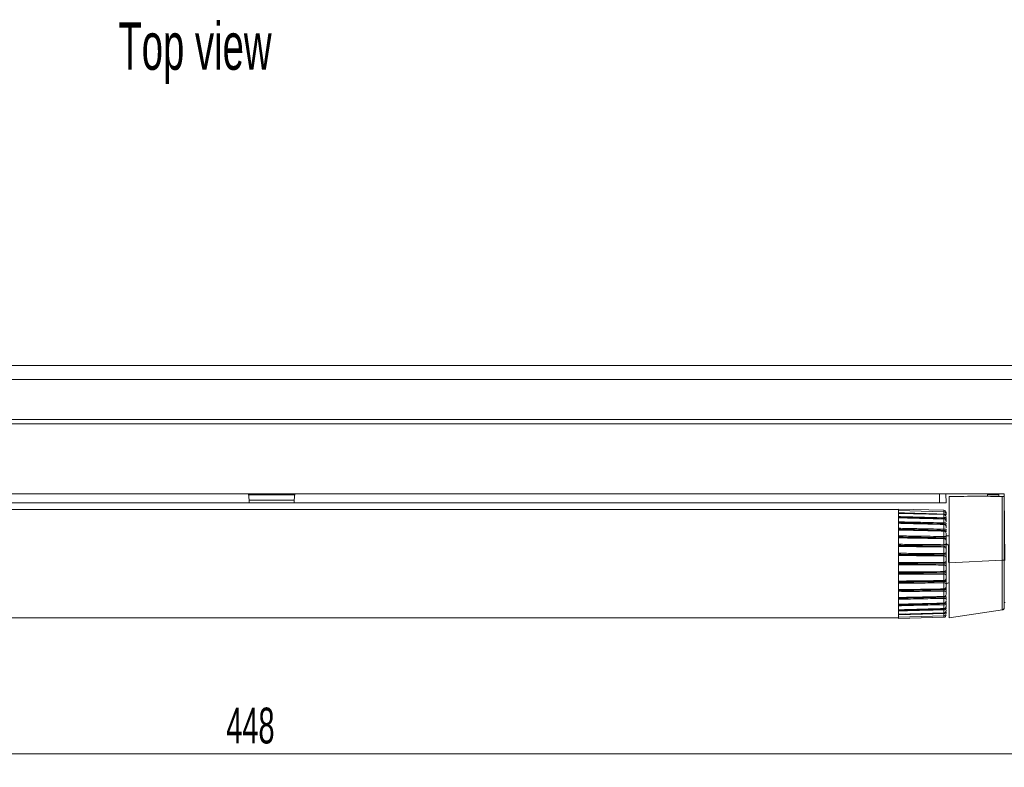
# Model space of a CAD drawing. Header units: millimetres. Extents: x 54 to 738, y 201 to 591.
# Tile 13 of 22: x 272 to 491, y 201 to 367. Entities that reach past the tile are written whole.
import ezdxf

# ---------------------------------------------------------------- set-up
doc = ezdxf.new("R2010")
doc.units = ezdxf.units.MM
doc.header["$LTSCALE"] = 3
doc.styles.add('SLDTEXTSTYLE0', font='TXT', dxfattribs={"width": 0.605})
doc.dimstyles.new('SLDDIMSTYLE4', dxfattribs={"dimtxt": 7.704956, "dimasz": 12, "dimexe": 0, "dimexo": 0.0625, "dimgap": 1.926239, "dimtad": 1, "dimdec": 0, "dimrnd": 1e-09, "dimzin": 12, "dimdsep": 46, "dimtxsty": 'SLDTEXTSTYLE0', "dimsah": 1, "dimcen": 0.09, "dimadec": 0, "dimazin": 3, "dimtfac": 1, "dimtofl": 0, "dimtmove": 0, "dimatfit": 3, "dimfxl": 1, "dimfrac": 2, "dimtolj": 1, "dimtzin": 12, "dimarcsym": 0})

# ---------------------------------------------------------------- blocks, each defined once
blk = doc.blocks.new('*D7')
at = {"color": 7, "linetype": 'Continuous', "lineweight": 0}
for p, q in [((552.37, 275.36), (552.37, 201.22)), ((104.39, 274.36), (104.39, 201.22)), ((104.39, 204.22), (552.37, 204.22))]:
    blk.add_line(p, q, dxfattribs=at)
for points in [[(104.39, 204.22), (116.39, 201.97), (116.39, 206.47)], [(552.37, 204.22), (540.37, 206.47), (540.37, 201.97)]]:
    blk.add_solid(points, dxfattribs=at)
at = {"color": 7, "linetype": 'Continuous', "lineweight": 0, "insert": (318.29, 214.45, 0.25), "char_height": 7.938, "attachment_point": 1, "style": 'SLDTEXTSTYLE0'}
blk.add_mtext('448', dxfattribs=at)

msp = doc.modelspace()

# ---------------------------------------------------------------- linework, layer by layer
at = {"color": 7, "linetype": 'Continuous', "lineweight": 0}
for p, q in [((109.558, 290.357), (547.194, 290.357)), ((547.152, 287.215), (109.599, 287.215)), ((547.37, 278.357), (109.381, 278.357)), ((109.383, 277.357), (547.369, 277.357)), ((490.876, 261.857), (175.876, 261.857)), ((323.376, 260.457), (323.253, 261.857)), ((333.483, 261.677), (323.269, 261.677)), ((333.376, 260.457), (323.376, 260.457)), ((323.376, 259.857), (323.376, 260.457)), ((333.498, 261.857), (333.376, 260.457)), ((333.376, 259.857), (333.376, 260.457)), ((476.476, 259.857), (476.476, 261.857)), ((476.476, 261.677), (476.482, 261.857)), ((477.976, 259.857), (477.906, 261.857)), ((478.676, 261.243), (478.676, 246.529)), ((487.127, 261.323), (487.139, 261.677)), ((487.146, 261.857), (487.139, 261.677)), ((487.139, 261.677), (489.698, 261.677)), ((489.691, 261.857), (489.698, 261.677)), ((489.698, 261.677), (489.704, 261.278)), ((490.397, 261.266), (490.392, 247.123)), ((491.005, 247.056), (490.876, 261.857)), ((490.876, 247.132), (490.876, 261.257)), ((323.376, 259.857), (190.276, 259.857)), ((467.376, 258.357), (199.376, 258.357)), ((333.376, 259.857), (323.376, 259.857)), ((476.476, 259.857), (333.376, 259.857)), ((477.489, 258.228), (467.376, 258.493)), ((467.376, 258.493), (467.376, 258.232)), ((467.376, 258.163), (467.376, 258.232)), ((477.489, 257.898), (467.376, 258.163)), ((467.376, 258.163), (467.376, 257.753)), ((467.376, 257.503), (467.376, 257.753)), ((477.976, 259.857), (476.476, 259.857)), ((468.906, 257.473), (467.376, 257.525)), ((477.489, 257.248), (467.376, 257.513)), ((467.376, 257.513), (467.376, 256.927)), ((467.376, 256.562), (467.376, 256.927)), ((477.489, 256.298), (467.376, 256.563)), ((467.376, 256.562), (467.376, 255.78)), ((467.376, 255.31), (467.376, 255.78)), ((477.976, 257.186), (477.943, 257.368)), ((477.976, 257.186), (477.943, 257.368)), ((477.968, 257.507), (477.968, 257.63)), ((477.976, 256.713), (477.976, 256.747)), ((467.376, 255.31), (467.376, 254.346)), ((467.376, 253.787), (467.376, 254.346)), ((467.376, 253.787), (467.376, 252.67)), ((477.489, 254.038), (477.489, 255.077)), ((477.489, 252.407), (477.489, 253.61)), ((477.967, 254.72), (477.968, 254.873)), ((477.976, 255.361), (477.976, 255.131)), ((477.976, 254.051), (477.976, 253.772)), ((467.376, 252.038), (467.376, 252.67)), ((467.376, 252.038), (467.376, 250.802)), ((477.489, 250.592), (477.489, 251.924)), ((478.676, 252.538), (477.976, 252.55)), ((467.376, 250.116), (467.376, 250.802)), ((467.376, 250.116), (467.376, 248.799)), ((477.489, 248.649), (477.489, 250.068)), ((478.676, 250.522), (478.467, 250.525)), ((467.376, 248.08), (467.376, 248.799)), ((467.376, 248.08), (467.376, 246.722)), ((477.489, 246.636), (477.489, 248.099)), ((478.676, 246.529), (490.392, 247.123)), ((467.376, 245.991), (467.376, 246.722)), ((467.376, 245.991), (467.376, 244.634)), ((467.376, 243.914), (467.376, 244.634)), ((477.489, 244.614), (477.489, 246.077)), ((467.376, 243.914), (467.376, 242.598)), ((467.376, 241.911), (467.376, 242.598)), ((477.489, 242.646), (477.489, 244.064)), ((467.376, 241.911), (467.376, 240.676)), ((467.376, 240.043), (467.376, 240.676)), ((477.489, 240.79), (477.489, 242.121)), ((477.489, 239.103), (477.489, 240.306)), ((478.467, 242.115), (478.676, 242.119)), ((467.376, 240.043), (467.376, 238.927)), ((467.376, 238.367), (467.376, 238.927)), ((467.376, 238.367), (467.376, 237.403)), ((477.489, 237.637), (477.489, 238.675)), ((477.976, 238.939), (477.976, 238.662)), ((467.376, 236.934), (467.376, 237.403)), ((467.376, 236.934), (467.376, 236.152)), ((467.376, 236.15), (477.489, 236.415)), ((467.376, 236.098), (476.708, 236.361)), ((467.376, 235.787), (467.376, 236.152)), ((477.968, 237.84), (477.967, 237.994)), ((477.969, 236.03), (477.976, 236.066)), ((477.976, 237.609), (477.976, 237.352)), ((477.976, 236.48), (477.976, 236.315)), ((478.676, 234.402), (490.449, 236.149)), ((478.676, 234.357), (490.451, 236.147)), ((490.876, 237.757), (491.086, 237.757)), ((199.376, 234.357), (467.376, 234.357)), ((467.376, 235.787), (467.376, 235.2)), ((467.376, 235.2), (477.489, 235.465)), ((467.376, 235.188), (468.906, 235.24)), ((467.376, 234.961), (467.376, 235.211)), ((467.376, 234.961), (467.376, 234.551)), ((467.376, 234.551), (477.489, 234.815)), ((467.376, 234.481), (467.376, 234.551)), ((467.376, 234.221), (477.489, 234.485)), ((467.376, 234.481), (467.376, 234.221)), ((477.943, 235.346), (477.976, 235.527)), ((477.943, 235.346), (477.976, 235.527)), ((477.976, 235.726), (477.976, 235.583))]:
    msp.add_line(p, q, dxfattribs=at)
at = {"color": 18, "linetype": 'Continuous', "lineweight": 0}
for p, q in [((477.489, 257.898), (477.489, 258.228)), ((477.489, 257.369), (477.489, 257.898)), ((477.489, 256.557), (477.489, 257.248)), ((477.489, 255.436), (477.489, 256.298)), ((477.976, 254.627), (477.976, 254.577)), ((478.467, 250.525), (478.467, 246.672)), ((477.489, 236.415), (477.489, 237.278)), ((477.489, 235.465), (477.489, 236.156)), ((477.489, 234.815), (477.489, 235.345)), ((477.489, 234.485), (477.489, 234.815))]:
    msp.add_line(p, q, dxfattribs=at)
at = {"color": 7, "linetype": 'Continuous', "lineweight": 0}
for centre, radius, start, end in [((477.476, 257.728), 0.5, 0, 88.49999), ((477.476, 257.398), 0.5, 0, 88.49999), ((477.476, 256.748), 0.5, 0, 88.49999), ((477.476, 255.798), 0.5, 0, 88.49999), ((490.511, 253.758), 6.636, 268.97816, 273.15582), ((478.476, 241.615), 0.5, 91, 180), ((477.476, 236.915), 0.5, 271.50001, 0), ((477.476, 235.965), 0.5, 271.50001, 0), ((477.476, 235.315), 0.5, 271.50001, 0), ((477.476, 234.985), 0.5, 271.50001, 0)]:
    msp.add_arc(centre, radius, start, end, dxfattribs=at)
msp.add_ellipse((743.86, 246.357), major_axis=(728.903, 0), ratio=0.0151169, start_param=1.9441846, end_param=1.9448128, dxfattribs=at)
for points in [[(485.176, 261.357), (483.009, 261.32), (480.843, 261.282), (478.676, 261.243)], [(490.397, 261.266), (488.657, 261.295), (486.916, 261.326), (485.176, 261.357)], [(477.489, 257.369), (477.492, 257.28), (477.493, 257.21), (477.493, 257.179)], [(477.489, 256.557), (477.492, 256.461), (477.493, 256.378), (477.493, 256.331)], [(477.489, 255.436), (477.492, 255.335), (477.493, 255.242), (477.493, 255.179)], [(477.493, 255.179), (477.493, 255.111), (477.492, 255.074), (477.489, 255.077)], [(477.489, 254.038), (477.492, 253.937), (477.493, 253.835), (477.493, 253.76)], [(477.493, 253.76), (477.493, 253.68), (477.492, 253.625), (477.489, 253.61)], [(477.489, 252.407), (477.492, 252.308), (477.493, 252.201), (477.493, 252.115)], [(477.493, 252.115), (477.493, 252.026), (477.492, 251.956), (477.489, 251.924)], [(477.489, 250.592), (477.492, 250.498), (477.493, 250.39), (477.493, 250.296)], [(477.493, 250.296), (477.493, 250.199), (477.492, 250.116), (477.489, 250.068)], [(477.489, 248.649), (477.492, 248.563), (477.493, 248.456), (477.493, 248.357)], [(477.493, 248.357), (477.493, 248.256), (477.492, 248.162), (477.489, 248.099)], [(477.489, 246.636), (477.492, 246.56), (477.493, 246.458), (477.493, 246.357)], [(477.493, 246.357), (477.493, 246.255), (477.492, 246.153), (477.489, 246.077)], [(478.676, 246.529), (478.676, 245.772), (478.676, 244.259), (478.676, 242.074), (478.676, 240.045), (478.676, 238.24), (478.676, 236.722), (478.676, 235.54), (478.676, 234.734), (478.676, 234.466), (478.676, 234.402)], [(477.489, 244.614), (477.492, 244.551), (477.493, 244.457), (477.493, 244.357)], [(477.493, 244.357), (477.493, 244.258), (477.492, 244.151), (477.489, 244.064)], [(477.489, 242.646), (477.492, 242.597), (477.493, 242.514), (477.493, 242.418)], [(477.493, 242.418), (477.493, 242.324), (477.492, 242.215), (477.489, 242.121)], [(477.489, 240.79), (477.492, 240.758), (477.493, 240.688), (477.493, 240.598)], [(477.493, 240.598), (477.493, 240.512), (477.492, 240.406), (477.489, 240.306)], [(477.489, 239.103), (477.492, 239.088), (477.493, 239.034), (477.493, 238.954)], [(477.493, 238.954), (477.493, 238.878), (477.492, 238.777), (477.489, 238.675)], [(477.489, 237.637), (477.492, 237.64), (477.493, 237.602), (477.493, 237.534)], [(477.493, 237.534), (477.493, 237.472), (477.492, 237.378), (477.489, 237.278)], [(477.493, 236.383), (477.493, 236.335), (477.492, 236.252), (477.489, 236.156)], [(477.493, 235.534), (477.493, 235.503), (477.492, 235.434), (477.489, 235.345)]]:
    msp.add_open_spline(points, degree=3, dxfattribs=at)
for points, knots in [([(490.876, 261.257), (490.876, 261.258), (490.866, 261.258), (490.82, 261.259), (490.783, 261.259), (490.691, 261.26), (490.635, 261.261), (490.517, 261.263), (490.455, 261.264), (490.397, 261.266)], [0, 0, 0, 0, 0.25, 0.25, 0.5, 0.5, 0.75, 0.75, 1, 1, 1, 1]), ([(467.376, 257.659), (468.597, 257.623), (470.941, 257.552), (474.312, 257.456), (476.462, 257.397), (477.489, 257.369)], [0, 0, 0, 0, 0.3621512, 0.695484, 1, 1, 1, 1]), ([(467.376, 256.821), (468.597, 256.787), (470.941, 256.722), (474.312, 256.635), (476.462, 256.582), (477.489, 256.557)], [0, 0, 0, 0, 0.3621442, 0.6954771, 1, 1, 1, 1]), ([(477.493, 256.331), (477.158, 256.341), (476.309, 256.368), (475.053, 256.41), (473.694, 256.455), (471.882, 256.512), (469.766, 256.578), (468.087, 256.634), (467.376, 256.658)], [0, 0, 0, 0, 0.0993752, 0.2516883, 0.3725596, 0.5022478, 0.7891606, 1, 1, 1, 1]), ([(467.376, 256.615), (468.206, 256.592), (469.885, 256.546), (472.001, 256.485), (473.694, 256.436), (475.053, 256.399), (476.309, 256.365), (477.158, 256.34), (477.493, 256.331)], [0, 0, 0, 0, 0.2461371, 0.4977521, 0.6274129, 0.7483117, 0.9006491, 1, 1, 1, 1]), ([(477.489, 256.278), (475.914, 256.323), (472.543, 256.42), (469.172, 256.512), (467.376, 256.562)], [0, 0, 0, 0, 0.4672552, 1, 1, 1, 1]), ([(467.376, 255.665), (468.597, 255.635), (470.941, 255.577), (474.312, 255.501), (476.462, 255.457), (477.489, 255.436)], [0, 0, 0, 0, 0.362138, 0.6954709, 1, 1, 1, 1]), ([(477.976, 257.13), (477.976, 257.158), (477.965, 257.188), (477.918, 257.246), (477.881, 257.274), (477.787, 257.32), (477.729, 257.338), (477.609, 257.362), (477.547, 257.368), (477.489, 257.369)], [0, 0, 0, 0, 0.25, 0.25, 0.5, 0.5, 0.75, 0.75, 1, 1, 1, 1]), ([(477.976, 256.398), (477.976, 256.417), (477.965, 256.437), (477.918, 256.475), (477.881, 256.494), (477.787, 256.525), (477.729, 256.537), (477.609, 256.553), (477.547, 256.557), (477.489, 256.557)], [0, 0, 0, 0, 0.25, 0.25, 0.5, 0.5, 0.75, 0.75, 1, 1, 1, 1]), ([(477.976, 255.896), (477.975, 255.918), (477.973, 255.96), (477.957, 256.021), (477.932, 256.079), (477.899, 256.131), (477.861, 256.176), (477.819, 256.214), (477.776, 256.246), (477.732, 256.271), (477.691, 256.29), (477.651, 256.304), (477.616, 256.314), (477.584, 256.321), (477.555, 256.326), (477.531, 256.329), (477.511, 256.33), (477.499, 256.331), (477.493, 256.331)], [0, 0, 0, 0, 0.0945873, 0.1885752, 0.2806132, 0.3694518, 0.4540207, 0.5334779, 0.6072241, 0.6748908, 0.736308, 0.7914624, 0.8404542, 0.8834577, 0.9206881, 0.952375, 0.9787436, 1, 1, 1, 1]), ([(477.976, 257.206), (477.973, 257.254), (477.97, 257.326), (477.937, 257.389), (477.926, 257.409)], [0, 0, 0, 0, 0.6758106, 1, 1, 1, 1]), ([(477.976, 256.708), (477.976, 256.699), (477.976, 256.681), (477.976, 256.663), (477.976, 256.652), (477.976, 256.651), (477.976, 256.651)], [0, 0, 0, 0, 0.2493306, 0.4976608, 0.7471681, 1, 1, 1, 1]), ([(477.976, 256.398), (477.976, 256.295), (477.976, 256.151), (477.976, 256.059), (477.976, 256.033)], [0, 0, 0, 0, 0.71621537, 1, 1, 1, 1]), ([(477.976, 255.788), (477.976, 255.794), (477.976, 255.803), (477.976, 255.759), (477.976, 255.715), (477.976, 255.674), (477.976, 255.657)], [0, 0, 0, 0, 0.4222834, 0.6320937, 0.8467943, 1, 1, 1, 1]), ([(477.493, 255.179), (477.158, 255.189), (476.309, 255.213), (475.053, 255.252), (473.694, 255.293), (471.882, 255.345), (469.766, 255.404), (468.087, 255.455), (467.376, 255.477)], [0, 0, 0, 0, 0.09937577, 0.25168826, 0.37255943, 0.50224779, 0.78915839, 1, 1, 1, 1]), ([(467.376, 255.423), (468.206, 255.403), (469.885, 255.364), (472.001, 255.311), (473.694, 255.268), (475.053, 255.237), (476.309, 255.209), (477.158, 255.188), (477.493, 255.179)], [0, 0, 0, 0, 0.246137, 0.4977521, 0.6274128, 0.7483117, 0.9006497, 1, 1, 1, 1]), ([(477.489, 255.077), (476.956, 255.091), (475.085, 255.14), (471.714, 255.227), (468.876, 255.295), (467.376, 255.331)], [0, 0, 0, 0, 0.1582255, 0.5549038, 1, 1, 1, 1]), ([(467.376, 254.226), (468.597, 254.201), (470.941, 254.152), (474.312, 254.09), (476.462, 254.055), (477.489, 254.038)], [0, 0, 0, 0, 0.36213211, 0.69546499, 1, 1, 1, 1]), ([(477.493, 253.76), (477.158, 253.768), (476.309, 253.788), (475.053, 253.823), (473.694, 253.86), (471.882, 253.904), (469.766, 253.955), (468.087, 254), (467.376, 254.019)], [0, 0, 0, 0, 0.0993752, 0.2516883, 0.3725596, 0.5022478, 0.7891606, 1, 1, 1, 1]), ([(467.376, 253.954), (468.206, 253.939), (469.885, 253.908), (472.001, 253.865), (473.694, 253.83), (475.053, 253.806), (476.309, 253.784), (477.158, 253.767), (477.493, 253.76)], [0, 0, 0, 0, 0.2461371, 0.4977521, 0.6274129, 0.7483117, 0.9006491, 1, 1, 1, 1]), ([(477.489, 253.61), (475.914, 253.647), (472.543, 253.724), (469.172, 253.792), (467.376, 253.829)], [0, 0, 0, 0, 0.4672551, 1, 1, 1, 1]), ([(477.976, 255.361), (477.976, 255.37), (477.965, 255.379), (477.918, 255.397), (477.881, 255.406), (477.787, 255.42), (477.729, 255.426), (477.609, 255.434), (477.547, 255.435), (477.489, 255.436)], [0, 0, 0, 0, 0.25, 0.25, 0.5, 0.5, 0.75, 0.75, 1, 1, 1, 1]), ([(477.976, 254.577), (477.976, 254.706), (477.924, 254.834), (477.744, 255.018), (477.618, 255.073), (477.489, 255.077)], [0, 0, 0, 0, 0.5, 0.5, 1, 1, 1, 1]), ([(477.976, 254.051), (477.976, 254.049), (477.965, 254.048), (477.918, 254.045), (477.881, 254.043), (477.787, 254.041), (477.729, 254.04), (477.609, 254.038), (477.547, 254.038), (477.489, 254.038)], [0, 0, 0, 0, 0.25, 0.25, 0.5, 0.5, 0.75, 0.75, 1, 1, 1, 1]), ([(477.976, 253.116), (477.976, 253.243), (477.924, 253.37), (477.744, 253.552), (477.618, 253.607), (477.489, 253.61)], [0, 0, 0, 0, 0.5, 0.5, 1, 1, 1, 1]), ([(477.491, 255.083), (477.537, 255.078), (477.631, 255.068), (477.763, 255.002), (477.876, 254.902), (477.921, 254.813), (477.943, 254.769)], [0, 0, 0, 0, 0.2341565, 0.4856115, 0.7447478, 1, 1, 1, 1]), ([(477.976, 254.795), (477.976, 254.84), (477.966, 254.888), (477.919, 254.981), (477.882, 255.025), (477.789, 255.099), (477.732, 255.129), (477.613, 255.168), (477.551, 255.177), (477.493, 255.179)], [0, 0, 0, 0, 0.25, 0.25, 0.5, 0.5, 0.75, 0.75, 1, 1, 1, 1]), ([(477.976, 253.436), (477.975, 253.452), (477.973, 253.484), (477.957, 253.53), (477.932, 253.573), (477.899, 253.612), (477.861, 253.645), (477.819, 253.674), (477.776, 253.697), (477.732, 253.715), (477.691, 253.729), (477.651, 253.74), (477.616, 253.747), (477.583, 253.753), (477.555, 253.756), (477.531, 253.758), (477.511, 253.759), (477.499, 253.76), (477.493, 253.76)], [0, 0, 0, 0, 0.09462, 0.1886388, 0.2807044, 0.369566, 0.4541528, 0.533622, 0.6073745, 0.6750419, 0.7364545, 0.7915995, 0.8405776, 0.8835634, 0.9207724, 0.9524345, 0.978775, 1, 1, 1, 1]), ([(477.902, 254.878), (477.917, 254.838), (477.949, 254.755), (477.961, 254.697), (477.968, 254.667)], [0, 0, 0, 0, 0.4830006, 1, 1, 1, 1]), ([(477.976, 254.577), (477.976, 254.571), (477.976, 254.561), (477.976, 254.496), (477.976, 254.43), (477.976, 254.36), (477.976, 254.31), (477.976, 254.29)], [0, 0, 0, 0, 0.3551771, 0.5316478, 0.7122288, 0.8886908, 1, 1, 1, 1]), ([(467.376, 252.548), (468.597, 252.528), (470.941, 252.49), (474.312, 252.444), (476.462, 252.419), (477.489, 252.407)], [0, 0, 0, 0, 0.3621262, 0.695459, 1, 1, 1, 1]), ([(477.493, 252.115), (477.158, 252.122), (476.309, 252.138), (475.053, 252.168), (473.694, 252.198), (471.882, 252.234), (469.766, 252.275), (468.087, 252.312), (467.376, 252.328)], [0, 0, 0, 0, 0.0993752, 0.2516883, 0.3725596, 0.5022478, 0.7891606, 1, 1, 1, 1]), ([(467.376, 252.255), (468.206, 252.245), (469.885, 252.223), (472.001, 252.19), (473.694, 252.165), (475.053, 252.148), (476.309, 252.133), (477.158, 252.12), (477.493, 252.115)], [0, 0, 0, 0, 0.2461371, 0.4977521, 0.6274129, 0.7483117, 0.9006491, 1, 1, 1, 1]), ([(477.489, 251.924), (475.914, 251.954), (472.543, 252.018), (469.172, 252.071), (467.376, 252.099)], [0, 0, 0, 0, 0.46725508, 1, 1, 1, 1]), ([(477.976, 252.507), (477.976, 252.495), (477.965, 252.483), (477.918, 252.458), (477.881, 252.447), (477.787, 252.428), (477.729, 252.42), (477.609, 252.41), (477.547, 252.407), (477.489, 252.407)], [0, 0, 0, 0, 0.25, 0.25, 0.5, 0.5, 0.75, 0.75, 1, 1, 1, 1]), ([(477.976, 251.45), (477.976, 251.572), (477.924, 251.693), (477.744, 251.868), (477.618, 251.92), (477.489, 251.924)], [0, 0, 0, 0, 0.5, 0.5, 1, 1, 1, 1]), ([(477.976, 251.863), (477.975, 251.876), (477.973, 251.901), (477.957, 251.937), (477.932, 251.97), (477.899, 252), (477.861, 252.026), (477.819, 252.048), (477.776, 252.066), (477.732, 252.081), (477.691, 252.092), (477.651, 252.1), (477.616, 252.106), (477.584, 252.11), (477.555, 252.112), (477.531, 252.114), (477.511, 252.115), (477.499, 252.115), (477.493, 252.115)], [0, 0, 0, 0, 0.0945873, 0.1885752, 0.2806132, 0.3694518, 0.4540207, 0.5334779, 0.6072241, 0.6748908, 0.736308, 0.7914624, 0.8404542, 0.8834577, 0.9206881, 0.952375, 0.9787436, 1, 1, 1, 1]), ([(477.976, 253.116), (477.976, 253.111), (477.976, 253.103), (477.976, 253.078), (477.976, 253.041), (477.976, 252.984), (477.976, 252.906), (477.976, 252.814), (477.976, 252.715), (477.976, 252.61), (477.976, 252.542), (477.976, 252.507)], [0, 0, 0, 0, 0.08422953, 0.16711755, 0.25010899, 0.37365666, 0.50008385, 0.62362903, 0.75005625, 0.87286009, 1, 1, 1, 1]), ([(477.976, 252.507), (477.976, 252.48), (477.976, 252.426), (477.976, 252.345), (477.976, 252.264), (477.976, 252.153), (477.976, 252.015), (477.976, 251.914), (477.976, 251.863)], [0, 0, 0, 0, 0.12265463, 0.24404341, 0.36513545, 0.48690695, 0.74381647, 1, 1, 1, 1]), ([(477.976, 251.863), (477.976, 251.839), (477.976, 251.791), (477.976, 251.724), (477.976, 251.662), (477.976, 251.588), (477.976, 251.51), (477.976, 251.47), (477.976, 251.45)], [0, 0, 0, 0, 0.1270051, 0.2535006, 0.3805958, 0.5093844, 0.7529534, 1, 1, 1, 1]), ([(477.976, 251.45), (477.976, 251.441), (477.976, 251.425), (477.976, 251.389), (477.976, 251.34), (477.976, 251.272), (477.976, 251.182), (477.976, 251.083), (477.976, 250.98), (477.976, 250.875), (477.976, 250.809), (477.976, 250.775)], [0, 0, 0, 0, 0.0842295, 0.1671176, 0.250109, 0.3736567, 0.5000838, 0.623629, 0.7500562, 0.8728601, 1, 1, 1, 1]), ([(467.376, 250.682), (468.597, 250.668), (470.941, 250.642), (474.312, 250.613), (476.462, 250.599), (477.489, 250.592)], [0, 0, 0, 0, 0.3621198, 0.6954527, 1, 1, 1, 1]), ([(477.493, 250.296), (477.158, 250.3), (476.309, 250.312), (475.053, 250.336), (473.694, 250.359), (471.882, 250.385), (469.766, 250.415), (468.087, 250.444), (467.376, 250.456)], [0, 0, 0, 0, 0.0993752, 0.2516883, 0.3725596, 0.5022478, 0.7891606, 1, 1, 1, 1]), ([(467.376, 250.377), (468.206, 250.371), (469.885, 250.359), (472.001, 250.339), (473.694, 250.323), (475.053, 250.314), (476.309, 250.307), (477.158, 250.299), (477.493, 250.296)], [0, 0, 0, 0, 0.2461372, 0.4977521, 0.6274129, 0.7483117, 0.9006491, 1, 1, 1, 1]), ([(477.489, 250.068), (475.914, 250.091), (472.543, 250.14), (469.172, 250.175), (467.376, 250.194)], [0, 0, 0, 0, 0.467255, 1, 1, 1, 1]), ([(477.976, 250.775), (477.976, 250.754), (477.965, 250.731), (477.918, 250.687), (477.881, 250.665), (477.787, 250.63), (477.729, 250.616), (477.609, 250.597), (477.547, 250.593), (477.489, 250.592)], [0, 0, 0, 0, 0.25, 0.25, 0.5, 0.5, 0.75, 0.75, 1, 1, 1, 1]), ([(477.976, 249.628), (477.976, 249.742), (477.924, 249.854), (477.744, 250.016), (477.618, 250.065), (477.489, 250.068)], [0, 0, 0, 0, 0.5, 0.5, 1, 1, 1, 1]), ([(477.976, 250.123), (477.975, 250.131), (477.973, 250.149), (477.957, 250.174), (477.932, 250.197), (477.899, 250.217), (477.861, 250.235), (477.819, 250.25), (477.776, 250.262), (477.732, 250.272), (477.691, 250.28), (477.651, 250.285), (477.616, 250.289), (477.584, 250.292), (477.555, 250.294), (477.531, 250.295), (477.511, 250.296), (477.499, 250.296), (477.493, 250.296)], [0, 0, 0, 0, 0.09458728, 0.18857522, 0.28061322, 0.36945176, 0.45402074, 0.53347786, 0.60722406, 0.67489081, 0.73630802, 0.79146239, 0.84045419, 0.88345772, 0.92068806, 0.95237502, 0.97874357, 1, 1, 1, 1]), ([(477.976, 251.031), (477.977, 251.004), (477.98, 250.951), (477.998, 250.874), (478.027, 250.802), (478.069, 250.735), (478.144, 250.646), (478.273, 250.548), (478.403, 250.533), (478.467, 250.525)], [0, 0, 0, 0, 0.1038865, 0.2040321, 0.302867, 0.402917, 0.5066192, 0.752897, 1, 1, 1, 1]), ([(477.976, 250.775), (477.976, 250.75), (477.976, 250.699), (477.976, 250.619), (477.976, 250.539), (477.976, 250.428), (477.976, 250.286), (477.976, 250.177), (477.976, 250.123)], [0, 0, 0, 0, 0.12265463, 0.24404341, 0.36513545, 0.48690695, 0.74381647, 1, 1, 1, 1]), ([(477.976, 250.123), (477.976, 250.096), (477.976, 250.044), (477.976, 249.969), (477.976, 249.898), (477.976, 249.811), (477.976, 249.714), (477.976, 249.657), (477.976, 249.628)], [0, 0, 0, 0, 0.1270051, 0.2535006, 0.3805958, 0.5093844, 0.7529534, 1, 1, 1, 1]), ([(477.976, 249.628), (477.976, 249.616), (477.976, 249.593), (477.976, 249.547), (477.976, 249.488), (477.976, 249.41), (477.976, 249.312), (477.976, 249.209), (477.976, 249.105), (477.976, 249.002), (477.976, 248.941), (477.976, 248.91)], [0, 0, 0, 0, 0.0842295, 0.1671176, 0.250109, 0.3736567, 0.5000838, 0.623629, 0.7500562, 0.8728601, 1, 1, 1, 1]), ([(467.376, 248.685), (468.597, 248.677), (470.941, 248.663), (474.312, 248.652), (476.462, 248.65), (477.489, 248.649)], [0, 0, 0, 0, 0.3621124, 0.6954453, 1, 1, 1, 1]), ([(477.493, 248.357), (477.158, 248.359), (476.309, 248.366), (475.053, 248.383), (473.694, 248.398), (471.882, 248.414), (469.766, 248.431), (468.087, 248.451), (467.376, 248.459)], [0, 0, 0, 0, 0.0993752, 0.2516883, 0.3725596, 0.5022478, 0.7891606, 1, 1, 1, 1]), ([(467.376, 248.376), (468.206, 248.376), (469.885, 248.374), (472.001, 248.367), (473.694, 248.361), (475.053, 248.36), (476.309, 248.361), (477.158, 248.358), (477.493, 248.357)], [0, 0, 0, 0, 0.2461371, 0.4977521, 0.6274129, 0.7483117, 0.9006491, 1, 1, 1, 1]), ([(477.489, 248.099), (475.914, 248.114), (472.543, 248.146), (469.172, 248.164), (467.376, 248.173)], [0, 0, 0, 0, 0.467255, 1, 1, 1, 1]), ([(477.976, 248.91), (477.976, 248.88), (477.965, 248.847), (477.918, 248.784), (477.881, 248.753), (477.787, 248.702), (477.729, 248.682), (477.609, 248.656), (477.547, 248.65), (477.489, 248.649)], [0, 0, 0, 0, 0.25, 0.25, 0.5, 0.5, 0.75, 0.75, 1, 1, 1, 1]), ([(477.976, 247.708), (477.976, 247.809), (477.924, 247.909), (477.744, 248.053), (477.618, 248.096), (477.489, 248.099)], [0, 0, 0, 0, 0.5, 0.5, 1, 1, 1, 1]), ([(477.976, 246.967), (477.976, 246.928), (477.965, 246.887), (477.918, 246.807), (477.881, 246.768), (477.787, 246.704), (477.729, 246.678), (477.609, 246.645), (477.547, 246.637), (477.489, 246.636)], [0, 0, 0, 0, 0.25, 0.25, 0.5, 0.5, 0.75, 0.75, 1, 1, 1, 1]), ([(477.976, 248.268), (477.975, 248.272), (477.973, 248.282), (477.957, 248.295), (477.932, 248.307), (477.899, 248.317), (477.861, 248.326), (477.819, 248.334), (477.776, 248.34), (477.732, 248.345), (477.691, 248.348), (477.651, 248.351), (477.616, 248.353), (477.584, 248.355), (477.555, 248.356), (477.531, 248.356), (477.511, 248.357), (477.499, 248.357), (477.493, 248.357)], [0, 0, 0, 0, 0.0945873, 0.1885752, 0.2806132, 0.3694518, 0.4540207, 0.5334778, 0.6072241, 0.6748908, 0.736308, 0.7914624, 0.8404542, 0.8834577, 0.9206881, 0.952375, 0.9787436, 1, 1, 1, 1]), ([(477.976, 248.91), (477.976, 248.886), (477.976, 248.839), (477.976, 248.765), (477.976, 248.688), (477.976, 248.579), (477.976, 248.438), (477.976, 248.324), (477.976, 248.268)], [0, 0, 0, 0, 0.1226546, 0.2440434, 0.3651355, 0.486907, 0.7438165, 1, 1, 1, 1]), ([(477.976, 248.268), (477.976, 248.24), (477.976, 248.185), (477.976, 248.105), (477.976, 248.027), (477.976, 247.929), (477.976, 247.816), (477.976, 247.744), (477.976, 247.708)], [0, 0, 0, 0, 0.1270051, 0.2535006, 0.3805958, 0.5093844, 0.7529534, 1, 1, 1, 1]), ([(477.976, 247.708), (477.976, 247.693), (477.976, 247.662), (477.976, 247.608), (477.976, 247.541), (477.976, 247.455), (477.976, 247.353), (477.976, 247.248), (477.976, 247.146), (477.976, 247.05), (477.976, 246.995), (477.976, 246.967)], [0, 0, 0, 0, 0.08422953, 0.16711755, 0.25010899, 0.37365666, 0.50008385, 0.62362903, 0.75005625, 0.87286009, 1, 1, 1, 1]), ([(477.976, 246.967), (477.976, 246.946), (477.976, 246.904), (477.976, 246.836), (477.976, 246.765), (477.976, 246.663), (477.976, 246.528), (477.976, 246.415), (477.976, 246.358)], [0, 0, 0, 0, 0.12336124, 0.24554516, 0.36753289, 0.49031027, 0.74504703, 1, 1, 1, 1]), ([(490.392, 247.123), (490.392, 247.009), (490.393, 246.779), (490.394, 246.43), (490.394, 246.075), (490.395, 245.714), (490.396, 245.349), (490.397, 244.979), (490.398, 244.604), (490.399, 244.227), (490.4, 243.846), (490.401, 243.464), (490.402, 243.08), (490.404, 242.695), (490.405, 242.311), (490.406, 241.928), (490.408, 241.547), (490.409, 241.169), (490.411, 240.795), (490.412, 240.427), (490.414, 240.065), (490.416, 239.71), (490.42, 238.969), (490.425, 238.024), (490.432, 237.131), (490.437, 236.598), (490.442, 236.317), (490.445, 236.195), (490.448, 236.155), (490.449, 236.15), (490.449, 236.149)], [0, 0, 0, 0, 0.0198085, 0.0400197, 0.0606314, 0.0816433, 0.103057, 0.1248736, 0.1470916, 0.1697095, 0.1927281, 0.2161483, 0.2399708, 0.2641958, 0.2888215, 0.3138471, 0.3392746, 0.365105, 0.3913372, 0.4179704, 0.4450039, 0.4724388, 0.500277, 0.6241755, 0.7305923, 0.8195135, 0.8909262, 0.9448153, 0.9811769, 1, 1, 1, 1]), ([(490.876, 236.643), (490.876, 236.651), (490.876, 236.928), (490.876, 237.981), (490.876, 238.756), (490.876, 240.692), (490.876, 241.851), (490.876, 244.383), (490.876, 245.755), (490.876, 247.132)], [0, 0, 0, 0, 0.25, 0.25, 0.5, 0.5, 0.75, 0.75, 1, 1, 1, 1]), ([(467.376, 246.616), (468.597, 246.616), (470.941, 246.615), (474.312, 246.622), (476.462, 246.631), (477.489, 246.636)], [0, 0, 0, 0, 0.3621011, 0.695434, 1, 1, 1, 1]), ([(477.493, 246.357), (477.158, 246.357), (476.309, 246.359), (475.053, 246.368), (473.694, 246.376), (471.882, 246.381), (469.766, 246.385), (468.087, 246.395), (467.376, 246.399)], [0, 0, 0, 0, 0.0993768, 0.2516883, 0.3725592, 0.5022478, 0.7891542, 1, 1, 1, 1]), ([(467.376, 246.315), (468.206, 246.319), (469.885, 246.328), (472.001, 246.333), (473.694, 246.337), (475.053, 246.345), (476.309, 246.354), (477.158, 246.356), (477.493, 246.357)], [0, 0, 0, 0, 0.2461366, 0.4977521, 0.6274125, 0.7483117, 0.9006507, 1, 1, 1, 1]), ([(477.489, 246.077), (475.914, 246.084), (472.543, 246.099), (469.172, 246.098), (467.376, 246.097)], [0, 0, 0, 0, 0.4672555, 1, 1, 1, 1]), ([(477.976, 245.746), (477.976, 245.832), (477.924, 245.916), (477.744, 246.039), (477.618, 246.075), (477.489, 246.077)], [0, 0, 0, 0, 0.5, 0.5, 1, 1, 1, 1]), ([(477.976, 245.005), (477.976, 244.96), (477.965, 244.911), (477.918, 244.816), (477.881, 244.77), (477.787, 244.694), (477.729, 244.664), (477.609, 244.625), (477.547, 244.616), (477.489, 244.614)], [0, 0, 0, 0, 0.25, 0.25, 0.5, 0.5, 0.75, 0.75, 1, 1, 1, 1]), ([(477.976, 246.358), (477.975, 246.358), (477.974, 246.357), (477.96, 246.357), (477.935, 246.357), (477.895, 246.357), (477.819, 246.357), (477.707, 246.356), (477.584, 246.357), (477.517, 246.357), (477.493, 246.357)], [0, 0, 0, 0, 0.07875847, 0.16818328, 0.26850906, 0.37944553, 0.49998305, 0.74084748, 0.90551052, 1, 1, 1, 1]), ([(477.976, 246.358), (477.976, 246.33), (477.976, 246.273), (477.976, 246.189), (477.976, 246.105), (477.976, 245.999), (477.976, 245.874), (477.976, 245.789), (477.976, 245.746)], [0, 0, 0, 0, 0.1274987, 0.2546863, 0.382722, 0.5127421, 0.7544141, 1, 1, 1, 1]), ([(477.976, 245.746), (477.976, 245.728), (477.976, 245.692), (477.976, 245.632), (477.976, 245.557), (477.976, 245.467), (477.976, 245.363), (477.976, 245.259), (477.976, 245.163), (477.976, 245.075), (477.976, 245.029), (477.976, 245.005)], [0, 0, 0, 0, 0.08422953, 0.16711755, 0.25010899, 0.37365666, 0.50008385, 0.62362903, 0.75005625, 0.87286009, 1, 1, 1, 1]), ([(477.976, 245.005), (477.976, 244.988), (477.976, 244.953), (477.976, 244.894), (477.976, 244.83), (477.976, 244.737), (477.976, 244.609), (477.976, 244.497), (477.976, 244.441)], [0, 0, 0, 0, 0.12265463, 0.24404341, 0.36513545, 0.48690695, 0.74381647, 1, 1, 1, 1]), ([(467.376, 244.54), (468.598, 244.546), (470.943, 244.558), (474.314, 244.584), (476.463, 244.604), (477.489, 244.614)], [0, 0, 0, 0, 0.3624416, 0.6957745, 1, 1, 1, 1]), ([(477.493, 244.357), (477.158, 244.356), (476.309, 244.352), (475.053, 244.353), (473.694, 244.353), (472.008, 244.347), (469.892, 244.338), (468.213, 244.337), (467.376, 244.337)], [0, 0, 0, 0, 0.099392, 0.2516883, 0.3725518, 0.5022478, 0.7516834, 1, 1, 1, 1]), ([(467.376, 244.254), (468.329, 244.265), (470.008, 244.284), (472.071, 244.301), (473.642, 244.314), (475, 244.33), (476.309, 244.347), (477.158, 244.354), (477.493, 244.357)], [0, 0, 0, 0, 0.2825822, 0.4977522, 0.6119023, 0.7483118, 0.9005933, 1, 1, 1, 1]), ([(477.489, 244.064), (475.915, 244.063), (472.544, 244.059), (469.173, 244.039), (467.376, 244.029)], [0, 0, 0, 0, 0.4669089, 1, 1, 1, 1]), ([(467.376, 242.519), (468.598, 242.532), (470.943, 242.556), (474.314, 242.599), (476.463, 242.631), (477.489, 242.646)], [0, 0, 0, 0, 0.3624409, 0.6957737, 1, 1, 1, 1]), ([(477.976, 243.803), (477.976, 243.871), (477.924, 243.937), (477.744, 244.034), (477.618, 244.063), (477.489, 244.064)], [0, 0, 0, 0, 0.5, 0.5, 1, 1, 1, 1]), ([(477.976, 243.085), (477.976, 243.034), (477.965, 242.979), (477.918, 242.872), (477.881, 242.821), (477.787, 242.736), (477.729, 242.702), (477.609, 242.658), (477.547, 242.647), (477.489, 242.646)], [0, 0, 0, 0, 0.25, 0.25, 0.5, 0.5, 0.75, 0.75, 1, 1, 1, 1]), ([(477.976, 244.441), (477.975, 244.438), (477.973, 244.43), (477.957, 244.419), (477.932, 244.408), (477.899, 244.398), (477.861, 244.388), (477.819, 244.381), (477.776, 244.374), (477.732, 244.369), (477.691, 244.365), (477.651, 244.362), (477.616, 244.36), (477.584, 244.359), (477.555, 244.358), (477.531, 244.357), (477.511, 244.357), (477.499, 244.357), (477.493, 244.357)], [0, 0, 0, 0, 0.09458728, 0.18857522, 0.28061322, 0.36945176, 0.45402074, 0.53347786, 0.60722406, 0.67489081, 0.73630801, 0.79146238, 0.84045419, 0.88345772, 0.92068806, 0.95237502, 0.97874356, 1, 1, 1, 1]), ([(477.976, 242.587), (477.975, 242.579), (477.973, 242.563), (477.957, 242.54), (477.932, 242.518), (477.899, 242.497), (477.861, 242.479), (477.819, 242.464), (477.776, 242.451), (477.732, 242.442), (477.691, 242.434), (477.651, 242.428), (477.616, 242.424), (477.584, 242.421), (477.555, 242.42), (477.531, 242.419), (477.511, 242.418), (477.499, 242.418), (477.493, 242.418)], [0, 0, 0, 0, 0.0945873, 0.1885752, 0.2806132, 0.3694518, 0.4540207, 0.5334779, 0.6072241, 0.6748908, 0.736308, 0.7914624, 0.8404542, 0.8834577, 0.9206881, 0.952375, 0.9787436, 1, 1, 1, 1]), ([(477.976, 244.441), (477.976, 244.414), (477.976, 244.358), (477.976, 244.274), (477.976, 244.19), (477.976, 244.08), (477.976, 243.947), (477.976, 243.852), (477.976, 243.803)], [0, 0, 0, 0, 0.1270051, 0.2535006, 0.3805958, 0.5093844, 0.7529534, 1, 1, 1, 1]), ([(477.976, 243.803), (477.976, 243.783), (477.976, 243.742), (477.976, 243.677), (477.976, 243.598), (477.976, 243.505), (477.976, 243.403), (477.976, 243.304), (477.976, 243.217), (477.976, 243.14), (477.976, 243.104), (477.976, 243.085)], [0, 0, 0, 0, 0.08422953, 0.16711755, 0.25010899, 0.37365666, 0.50008385, 0.62362903, 0.75005625, 0.87286009, 1, 1, 1, 1]), ([(477.976, 243.085), (477.976, 243.071), (477.976, 243.044), (477.976, 242.995), (477.976, 242.942), (477.976, 242.861), (477.976, 242.746), (477.976, 242.64), (477.976, 242.587)], [0, 0, 0, 0, 0.1226546, 0.2440434, 0.3651355, 0.486907, 0.7438165, 1, 1, 1, 1]), ([(477.976, 242.587), (477.976, 242.56), (477.976, 242.507), (477.976, 242.425), (477.976, 242.341), (477.976, 242.23), (477.976, 242.093), (477.976, 241.99), (477.976, 241.938)], [0, 0, 0, 0, 0.12700513, 0.25350065, 0.38059582, 0.50938445, 0.75295339, 1, 1, 1, 1]), ([(477.493, 242.418), (477.158, 242.414), (476.309, 242.406), (475.053, 242.399), (473.694, 242.39), (472.008, 242.375), (469.892, 242.353), (468.213, 242.342), (467.376, 242.336)], [0, 0, 0, 0, 0.09939203, 0.25168825, 0.37255183, 0.50224776, 0.75168335, 1, 1, 1, 1]), ([(467.376, 242.257), (468.329, 242.274), (470.008, 242.302), (472.071, 242.331), (473.642, 242.353), (475, 242.377), (476.309, 242.401), (477.158, 242.413), (477.493, 242.418)], [0, 0, 0, 0, 0.2825824, 0.4977522, 0.6119023, 0.7483118, 0.9005933, 1, 1, 1, 1]), ([(477.489, 242.121), (475.915, 242.111), (472.544, 242.089), (469.173, 242.051), (467.376, 242.031)], [0, 0, 0, 0, 0.4669285, 1, 1, 1, 1]), ([(467.376, 240.615), (468.598, 240.634), (470.943, 240.67), (474.314, 240.729), (476.463, 240.77), (477.489, 240.79)], [0, 0, 0, 0, 0.36244083, 0.6957737, 1, 1, 1, 1]), ([(477.493, 240.598), (477.158, 240.593), (476.309, 240.58), (475.053, 240.566), (473.694, 240.549), (472.008, 240.523), (469.892, 240.489), (468.213, 240.469), (467.376, 240.458)], [0, 0, 0, 0, 0.099392, 0.2516883, 0.3725518, 0.5022478, 0.7516834, 1, 1, 1, 1]), ([(467.376, 240.385), (468.329, 240.406), (470.008, 240.444), (472.071, 240.483), (473.642, 240.514), (475, 240.545), (476.309, 240.575), (477.158, 240.592), (477.493, 240.598)], [0, 0, 0, 0, 0.2825822, 0.4977522, 0.6119023, 0.7483118, 0.9005933, 1, 1, 1, 1]), ([(477.489, 240.306), (475.915, 240.288), (472.544, 240.248), (469.173, 240.194), (467.376, 240.165)], [0, 0, 0, 0, 0.4669462, 1, 1, 1, 1]), ([(477.976, 241.938), (477.976, 241.985), (477.924, 242.032), (477.744, 242.099), (477.618, 242.12), (477.489, 242.121)], [0, 0, 0, 0, 0.5, 0.5, 1, 1, 1, 1]), ([(477.976, 241.264), (477.976, 241.209), (477.965, 241.149), (477.918, 241.034), (477.881, 240.979), (477.787, 240.887), (477.729, 240.851), (477.609, 240.803), (477.547, 240.791), (477.489, 240.79)], [0, 0, 0, 0, 0.25, 0.25, 0.5, 0.5, 0.75, 0.75, 1, 1, 1, 1]), ([(477.976, 240.207), (477.976, 240.232), (477.924, 240.258), (477.744, 240.295), (477.618, 240.306), (477.489, 240.306)], [0, 0, 0, 0, 0.5, 0.5, 1, 1, 1, 1]), ([(477.976, 240.846), (477.975, 240.835), (477.973, 240.811), (477.957, 240.777), (477.932, 240.744), (477.899, 240.714), (477.861, 240.688), (477.819, 240.666), (477.776, 240.648), (477.732, 240.633), (477.691, 240.622), (477.651, 240.614), (477.616, 240.608), (477.584, 240.604), (477.555, 240.601), (477.531, 240.599), (477.511, 240.599), (477.499, 240.598), (477.493, 240.598)], [0, 0, 0, 0, 0.0945873, 0.1885752, 0.2806132, 0.3694518, 0.4540207, 0.5334779, 0.6072241, 0.6748908, 0.736308, 0.7914624, 0.8404542, 0.8834577, 0.9206881, 0.952375, 0.9787436, 1, 1, 1, 1]), ([(477.976, 241.938), (477.976, 241.916), (477.976, 241.872), (477.976, 241.803), (477.976, 241.723), (477.976, 241.631), (477.976, 241.533), (477.976, 241.442), (477.976, 241.366), (477.976, 241.303), (477.976, 241.277), (477.976, 241.264)], [0, 0, 0, 0, 0.0842295, 0.1671176, 0.250109, 0.3736567, 0.5000838, 0.623629, 0.7500562, 0.8728601, 1, 1, 1, 1]), ([(477.976, 241.264), (477.976, 241.254), (477.976, 241.236), (477.976, 241.199), (477.976, 241.157), (477.976, 241.091), (477.976, 240.992), (477.976, 240.895), (477.976, 240.846)], [0, 0, 0, 0, 0.1226546, 0.2440434, 0.3651355, 0.486907, 0.7438165, 1, 1, 1, 1]), ([(477.976, 240.846), (477.976, 240.822), (477.976, 240.773), (477.976, 240.695), (477.976, 240.614), (477.976, 240.506), (477.976, 240.368), (477.976, 240.261), (477.976, 240.207)], [0, 0, 0, 0, 0.1270051, 0.2535006, 0.3805958, 0.5093844, 0.7529534, 1, 1, 1, 1]), ([(467.376, 238.885), (468.598, 238.909), (470.943, 238.956), (474.314, 239.03), (476.463, 239.079), (477.489, 239.103)], [0, 0, 0, 0, 0.3624408, 0.6957737, 1, 1, 1, 1]), ([(477.493, 238.954), (477.158, 238.947), (476.309, 238.929), (475.053, 238.908), (473.694, 238.883), (472.008, 238.849), (469.892, 238.804), (468.213, 238.774), (467.376, 238.759)], [0, 0, 0, 0, 0.0993926, 0.2516882, 0.3725517, 0.5022478, 0.7516834, 1, 1, 1, 1]), ([(467.376, 238.694), (468.329, 238.72), (470.008, 238.765), (472.071, 238.814), (473.642, 238.852), (475, 238.889), (476.309, 238.925), (477.158, 238.946), (477.493, 238.954)], [0, 0, 0, 0, 0.2825842, 0.4977522, 0.6119026, 0.7483118, 0.9005939, 1, 1, 1, 1]), ([(477.489, 238.675), (475.915, 238.649), (472.544, 238.594), (469.173, 238.524), (467.376, 238.487)], [0, 0, 0, 0, 0.4669814, 1, 1, 1, 1]), ([(477.976, 239.597), (477.976, 239.54), (477.965, 239.478), (477.918, 239.358), (477.881, 239.3), (477.787, 239.204), (477.729, 239.166), (477.609, 239.117), (477.547, 239.105), (477.489, 239.103)], [0, 0, 0, 0, 0.25, 0.25, 0.5, 0.5, 0.75, 0.75, 1, 1, 1, 1]), ([(477.976, 238.662), (477.976, 238.666), (477.924, 238.669), (477.744, 238.674), (477.618, 238.675), (477.489, 238.675)], [0, 0, 0, 0, 0.5, 0.5, 1, 1, 1, 1]), ([(477.976, 238.136), (477.976, 238.078), (477.965, 238.016), (477.918, 237.895), (477.881, 237.836), (477.787, 237.739), (477.729, 237.701), (477.609, 237.65), (477.547, 237.638), (477.489, 237.637)], [0, 0, 0, 0, 0.25, 0.25, 0.5, 0.5, 0.75, 0.75, 1, 1, 1, 1]), ([(477.976, 239.274), (477.976, 239.238), (477.966, 239.198), (477.919, 239.12), (477.882, 239.083), (477.789, 239.02), (477.732, 238.995), (477.613, 238.962), (477.551, 238.954), (477.493, 238.954)], [0, 0, 0, 0, 0.25, 0.25, 0.5, 0.5, 0.75, 0.75, 1, 1, 1, 1]), ([(477.976, 240.207), (477.976, 240.184), (477.976, 240.138), (477.976, 240.068), (477.976, 239.989), (477.976, 239.9), (477.976, 239.809), (477.976, 239.729), (477.976, 239.666), (477.976, 239.619), (477.976, 239.605), (477.976, 239.597)], [0, 0, 0, 0, 0.08422953, 0.16711755, 0.25010899, 0.37365666, 0.50008385, 0.62362903, 0.75005625, 0.87286009, 1, 1, 1, 1]), ([(477.976, 238.662), (477.976, 238.593), (477.976, 238.489), (477.976, 238.369), (477.976, 238.321), (477.976, 238.298)], [0, 0, 0, 0, 0.51711474, 0.77404433, 1, 1, 1, 1]), ([(467.376, 237.382), (468.598, 237.411), (470.943, 237.468), (474.314, 237.553), (476.463, 237.61), (477.489, 237.637)], [0, 0, 0, 0, 0.3624408, 0.6957737, 1, 1, 1, 1]), ([(477.493, 237.534), (477.158, 237.526), (476.309, 237.504), (475.053, 237.476), (473.694, 237.445), (472.008, 237.403), (469.892, 237.349), (468.213, 237.31), (467.376, 237.291)], [0, 0, 0, 0, 0.099392, 0.2516883, 0.3725518, 0.5022478, 0.7516834, 1, 1, 1, 1]), ([(467.376, 237.237), (468.329, 237.265), (470.008, 237.316), (472.071, 237.374), (473.642, 237.418), (475, 237.46), (476.309, 237.501), (477.158, 237.525), (477.493, 237.534)], [0, 0, 0, 0, 0.2825824, 0.4977522, 0.6119023, 0.7483118, 0.9005933, 1, 1, 1, 1]), ([(477.489, 237.278), (475.915, 237.245), (472.544, 237.175), (469.173, 237.092), (467.376, 237.048)], [0, 0, 0, 0, 0.4669784, 1, 1, 1, 1]), ([(467.376, 236.152), (468.598, 236.185), (470.943, 236.249), (474.314, 236.344), (476.463, 236.406), (477.489, 236.435)], [0, 0, 0, 0, 0.3624408, 0.6957736, 1, 1, 1, 1]), ([(477.493, 236.383), (477.158, 236.373), (476.309, 236.348), (475.053, 236.315), (473.694, 236.278), (472.008, 236.229), (469.892, 236.167), (468.213, 236.121), (467.376, 236.098)], [0, 0, 0, 0, 0.099392, 0.2516883, 0.3725518, 0.5022478, 0.7516834, 1, 1, 1, 1]), ([(467.376, 236.056), (468.329, 236.087), (470.008, 236.143), (472.071, 236.207), (473.642, 236.256), (475, 236.302), (476.309, 236.346), (477.158, 236.372), (477.493, 236.383)], [0, 0, 0, 0, 0.2825822, 0.4977522, 0.6119023, 0.7483118, 0.9005933, 1, 1, 1, 1]), ([(477.489, 236.156), (475.915, 236.118), (472.544, 236.035), (469.173, 235.942), (467.376, 235.892)], [0, 0, 0, 0, 0.4670026, 1, 1, 1, 1]), ([(477.976, 237.352), (477.976, 237.333), (477.924, 237.314), (477.744, 237.287), (477.618, 237.278), (477.489, 237.278)], [0, 0, 0, 0, 0.5, 0.5, 1, 1, 1, 1]), ([(477.976, 236.315), (477.976, 236.274), (477.924, 236.233), (477.744, 236.175), (477.618, 236.157), (477.489, 236.156)], [0, 0, 0, 0, 0.5, 0.5, 1, 1, 1, 1]), ([(477.943, 237.944), (477.921, 237.9), (477.876, 237.811), (477.763, 237.711), (477.631, 237.646), (477.537, 237.636), (477.491, 237.631)], [0, 0, 0, 0, 0.2552526, 0.5143896, 0.7658422, 1, 1, 1, 1]), ([(477.976, 237.916), (477.975, 237.898), (477.973, 237.861), (477.957, 237.808), (477.932, 237.758), (477.899, 237.712), (477.861, 237.672), (477.819, 237.637), (477.776, 237.61), (477.732, 237.587), (477.691, 237.57), (477.651, 237.558), (477.616, 237.549), (477.583, 237.543), (477.555, 237.539), (477.531, 237.536), (477.511, 237.535), (477.499, 237.534), (477.493, 237.534)], [0, 0, 0, 0, 0.09462, 0.1886388, 0.2807044, 0.369566, 0.4541528, 0.533622, 0.6073745, 0.6750419, 0.7364545, 0.7915995, 0.8405776, 0.8835634, 0.9207724, 0.9524345, 0.978775, 1, 1, 1, 1]), ([(477.976, 236.815), (477.975, 236.794), (477.973, 236.753), (477.957, 236.692), (477.932, 236.635), (477.899, 236.583), (477.861, 236.538), (477.819, 236.499), (477.776, 236.468), (477.732, 236.443), (477.691, 236.424), (477.651, 236.409), (477.616, 236.399), (477.584, 236.392), (477.555, 236.388), (477.531, 236.385), (477.511, 236.383), (477.499, 236.383), (477.493, 236.383)], [0, 0, 0, 0, 0.0945873, 0.1885752, 0.2806132, 0.3694518, 0.4540207, 0.5334779, 0.6072241, 0.6748908, 0.736308, 0.7914624, 0.8404542, 0.8834577, 0.9206881, 0.952375, 0.9787436, 1, 1, 1, 1]), ([(477.968, 238.046), (477.961, 238.016), (477.949, 237.958), (477.917, 237.875), (477.902, 237.835)], [0, 0, 0, 0, 0.5170084, 1, 1, 1, 1]), ([(477.976, 237.352), (477.976, 237.329), (477.976, 237.284), (477.976, 237.218), (477.976, 237.147), (477.976, 237.073), (477.976, 237.005), (477.976, 236.954), (477.976, 236.923), (477.976, 236.911), (477.976, 236.92), (477.976, 236.925)], [0, 0, 0, 0, 0.0842295, 0.1671176, 0.250109, 0.3736567, 0.5000838, 0.623629, 0.7500562, 0.8728601, 1, 1, 1, 1]), ([(477.976, 235.966), (477.976, 235.967), (477.976, 235.968), (477.976, 235.989), (477.976, 236.001)], [0, 0, 0, 0, 0.465572, 1, 1, 1, 1]), ([(490.449, 236.149), (490.504, 236.157), (490.561, 236.175), (490.668, 236.233), (490.717, 236.273), (490.797, 236.367), (490.828, 236.422), (490.867, 236.533), (490.876, 236.59), (490.876, 236.643)], [0, 0, 0, 0, 0.25, 0.25, 0.5, 0.5, 0.75, 0.75, 1, 1, 1, 1]), ([(490.449, 236.146), (490.505, 236.16), (490.621, 236.19), (490.762, 236.308), (490.858, 236.465), (490.87, 236.583), (490.876, 236.641)], [0, 0, 0, 0, 0.241913, 0.5000077, 0.7580869, 1, 1, 1, 1]), ([(490.449, 236.149), (490.45, 236.148), (490.452, 236.145), (490.45, 236.148), (490.449, 236.149)], [0, 0, 0, 0, 0.5, 1, 1, 1, 1]), ([(477.489, 235.345), (475.915, 235.301), (472.544, 235.209), (469.173, 235.108), (467.376, 235.054)], [0, 0, 0, 0, 0.4670216, 1, 1, 1, 1]), ([(477.976, 235.583), (477.976, 235.522), (477.924, 235.461), (477.744, 235.373), (477.618, 235.346), (477.489, 235.345)], [0, 0, 0, 0, 0.5, 0.5, 1, 1, 1, 1])]:
    msp.add_open_spline(points, degree=3, knots=knots, dxfattribs=at)
at = {"color": 18, "linetype": 'Continuous', "lineweight": 0}
for points, knots in [([(477.976, 255.788), (477.971, 255.852), (477.962, 255.956), (477.898, 256.038), (477.874, 256.07)], [0, 0, 0, 0, 0.6183207, 1, 1, 1, 1]), ([(477.976, 236.925), (477.971, 236.861), (477.962, 236.757), (477.898, 236.675), (477.874, 236.644)], [0, 0, 0, 0, 0.6183434, 1, 1, 1, 1])]:
    msp.add_open_spline(points, degree=3, knots=knots, dxfattribs=at)

# ---------------------------------------------------------------- texts
at = {"color": 7, "linetype": 'Continuous', "lineweight": 0, "insert": (294.347, 366.412), "char_height": 10.5, "attachment_point": 1, "style": 'SLDTEXTSTYLE0'}
msp.add_mtext('Top view', dxfattribs=at)

# ---------------------------------------------------------------- dimensions: what is measured, and where the dimension line sits
at = {"color": 7, "linetype": 'Continuous', "lineweight": 0}
dim = msp.add_linear_dim(base=(552.367, 204.221), p1=(104.392, 277.357), p2=(552.367, 278.357), dimstyle='SLDDIMSTYLE4', dxfattribs=at)
dim.commit()
dim.dimension.update_dxf_attribs({"geometry": '*D7', "text_midpoint": (330.636, 204.221), "dimtype": 160})

doc.saveas('drawing.dxf')
